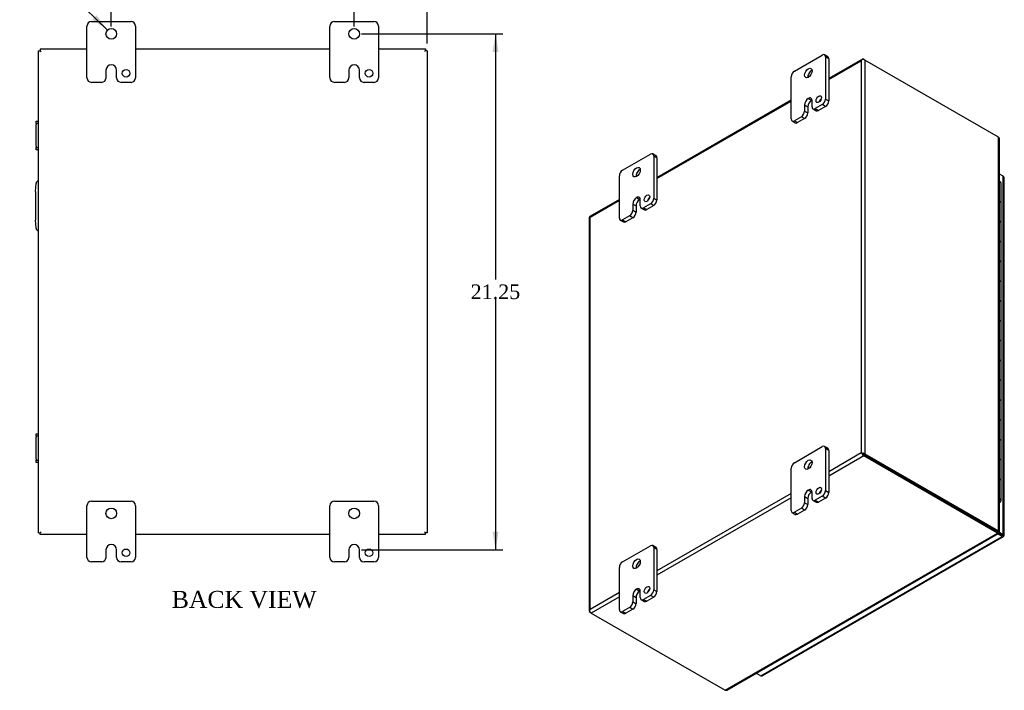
# Model space of a CAD drawing. Header units: inches. Extents: x 2 to 119, y 2 to 79.
# Tile 6 of 7: x 79 to 119, y 23 to 51. Entities that reach past the tile are written whole.
import ezdxf
from ezdxf.enums import TextEntityAlignment as Align

# ---------------------------------------------------------------- set-up
doc = ezdxf.new("R2010")
doc.units = ezdxf.units.IN
doc.header["$MEASUREMENT"] = 0
for name, color, linetype in [('COM40153-2', 7, 'CONTINUOUS'), ('COM42667', 7, 'CONTINUOUS'), ('COM48436', 7, 'CONTINUOUS'), ('COM71780-6', 7, 'CONTINUOUS'), ('DEFAULT', 7, 'CONTINUOUS'), ('FET07710', 7, 'CONTINUOUS'), ('HNG10620-16B', 7, 'CONTINUOUS'), ('HNG10620-16C', 7, 'CONTINUOUS'), ('HNG10620-16P', 7, 'CONTINUOUS')]:
    doc.layers.add(name, color=color, linetype=linetype)
doc.styles.add('SEACAD_SOLID_EDGE_ANSI1_SY', font='txt')
doc.styles.add('SEACAD_TIMES_NEW_ROMAN', font='times.ttf')

# ---------------------------------------------------------------- blocks, each defined once
blk = doc.blocks.new('GDIMGGROUP11')
at = {"layer": 'DEFAULT', "linetype": 'Continuous'}
for points in [[(83.488, 53.025), (82.738, 52.9), (83.488, 52.775)], [(91.988, 53.025), (91.988, 52.775), (92.738, 52.9)]]:
    blk.add_hatch(color=136, dxfattribs=at).paths.add_polyline_path(points)
at = {"layer": 'DEFAULT', "color": 136, "linetype": 'Continuous'}
for p, q in [((82.738, 50.443), (82.738, 53.2)), ((92.738, 50.443), (92.738, 53.2)), ((82.738, 52.9), (86.505, 52.9)), ((88.972, 52.9), (92.738, 52.9))]:
    blk.add_line(p, q, dxfattribs=at)
at = {"layer": 'DEFAULT', "color": 136, "linetype": 'Continuous', "style": 'SEACAD_TIMES_NEW_ROMAN'}
blk.add_text('10.00', height=0.6, dxfattribs=at).set_placement((86.715, 53.2), align=Align.TOP_LEFT)
blk = doc.blocks.new('GDIMGGROUP12')
at = {"layer": 'DEFAULT', "linetype": 'Continuous'}
for points in [[(93.488, 53.025), (92.738, 52.9), (93.488, 52.775)], [(94.988, 53.025), (94.988, 52.775), (95.738, 52.9)]]:
    blk.add_hatch(color=136, dxfattribs=at).paths.add_polyline_path(points)
at = {"layer": 'DEFAULT', "color": 136, "linetype": 'Continuous'}
for p, q in [((92.738, 50.662), (92.738, 53.2)), ((95.738, 49.746), (95.738, 53.2)), ((95.939, 52.9), (92.738, 52.9)), ((95.939, 52.9), (96.239, 52.9))]:
    blk.add_line(p, q, dxfattribs=at)
at = {"layer": 'DEFAULT', "color": 136, "linetype": 'Continuous', "style": 'SEACAD_TIMES_NEW_ROMAN'}
for s, p in [('3.00', (96.491, 53.2)), ('TYP', (96.449, 52.3))]:
    blk.add_text(s, height=0.6, dxfattribs=at).set_placement(p, align=Align.TOP_LEFT)
blk = doc.blocks.new('GDIMGGROUP13')
at = {"layer": 'DEFAULT', "linetype": 'Continuous'}
for points in [[(98.681, 49.393), (98.556, 50.143), (98.431, 49.393)], [(98.681, 29.643), (98.431, 29.643), (98.556, 28.893)]]:
    blk.add_hatch(color=136, dxfattribs=at).paths.add_polyline_path(points)
at = {"layer": 'DEFAULT', "color": 136, "linetype": 'Continuous'}
for p, q in [((93.038, 50.143), (98.856, 50.143)), ((98.556, 50.143), (98.556, 40.028)), ((98.556, 39.218), (98.556, 28.893)), ((93.039, 28.893), (98.856, 28.893))]:
    blk.add_line(p, q, dxfattribs=at)
at = {"layer": 'DEFAULT', "color": 136, "linetype": 'Continuous', "style": 'SEACAD_TIMES_NEW_ROMAN'}
blk.add_text('21.25', height=0.6, dxfattribs=at).set_placement((97.532, 39.818), align=Align.TOP_LEFT)
blk = doc.blocks.new('GDIMGGROUP22')
at = {"layer": 'DEFAULT', "linetype": 'Continuous'}
blk.add_hatch(color=136, dxfattribs=at).paths.add_polyline_path([(81.957, 50.73), (82.582, 50.296), (82.132, 50.909)])
at = {"layer": 'DEFAULT', "color": 136, "linetype": 'Continuous'}
for p, q in [((78.995, 53.792), (78.695, 53.792)), ((82.582, 50.296), (78.995, 53.792))]:
    blk.add_line(p, q, dxfattribs=at)
for s, style, p in [('O', 'SEACAD_SOLID_EDGE_ANSI1_SY', (75.848, 54.092)), ('0.44', 'SEACAD_TIMES_NEW_ROMAN', (76.892, 54.092)), ('TYP', 'SEACAD_TIMES_NEW_ROMAN', (76.328, 53.192))]:
    blk.add_text(s, height=0.6, dxfattribs=dict(at, style=style)).set_placement(p, align=Align.TOP_LEFT)

msp = doc.modelspace()

# ---------------------------------------------------------------- linework, layer by layer
at = {"layer": 'COM40153-2', "color": 7}
for p, q in [((79.613, 43.644), (79.643, 43.978)), ((79.613, 43.644), (79.613, 42.473)), ((79.643, 42.139), (79.613, 42.473))]:
    msp.add_line(p, q, dxfattribs=at)
for centre, start, end in [((79.767, 43.967), 103.3006, 175), ((79.767, 42.15), 185, 256.6994)]:
    msp.add_arc(centre, 0.125, start, end, dxfattribs=at)
at = {"layer": 'COM42667', "color": 7}
for p, q in [((79.643, 46.45), (79.643, 46.545)), ((79.643, 46.545), (79.738, 46.545)), ((79.643, 46.45), (79.643, 46.402)), ((79.738, 46.45), (79.643, 46.45)), ((79.643, 45.511), (79.643, 46.402)), ((79.643, 45.511), (79.643, 45.463)), ((79.643, 45.368), (79.643, 45.463)), ((79.643, 45.463), (79.738, 45.463)), ((79.738, 45.368), (79.643, 45.368)), ((79.643, 33.574), (79.643, 33.669)), ((79.643, 33.669), (79.738, 33.669)), ((79.643, 33.574), (79.643, 33.526)), ((79.738, 33.574), (79.643, 33.574)), ((79.643, 32.635), (79.643, 33.526)), ((79.643, 32.635), (79.643, 32.587)), ((79.643, 32.492), (79.643, 32.587)), ((79.643, 32.587), (79.738, 32.587)), ((79.738, 32.492), (79.643, 32.492))]:
    msp.add_line(p, q, dxfattribs=at)
at = {"layer": 'COM48436', "color": 7}
for p, q in [((79.81, 49.518), (79.81, 49.446)), ((79.81, 49.518), (81.738, 49.518)), ((83.738, 49.518), (91.738, 49.518)), ((93.738, 49.518), (95.666, 49.518)), ((95.666, 49.518), (95.666, 49.446)), ((79.738, 49.446), (79.81, 49.446)), ((79.738, 29.59), (79.738, 49.446)), ((79.81, 49.446), (79.846, 49.41)), ((79.81, 49.446), (79.846, 49.41)), ((95.666, 49.446), (95.63, 49.41)), ((95.666, 49.446), (95.63, 49.41)), ((95.738, 49.446), (95.666, 49.446)), ((95.738, 49.446), (95.738, 29.59)), ((113.656, 49.097), (112.27, 48.297)), ((113.638, 49.074), (113.638, 49.074)), ((113.71, 49.091), (113.761, 49.062)), ((119.265, 45.884), (113.761, 49.062)), ((113.761, 49.062), (113.761, 32.85)), ((112.27, 48.26), (113.608, 49.033)), ((113.608, 49.033), (113.608, 32.879)), ((110.724, 47.404), (105.199, 44.214)), ((105.199, 44.178), (110.724, 47.367)), ((119.265, 29.672), (119.265, 45.884)), ((119.296, 29.653), (119.296, 45.815)), ((103.652, 43.321), (102.444, 42.624)), ((102.447, 42.589), (103.652, 43.285)), ((102.415, 42.574), (102.415, 26.362)), ((102.447, 26.435), (102.447, 42.589)), ((113.608, 32.879), (112.27, 32.107)), ((113.659, 32.85), (113.608, 32.879)), ((113.638, 32.862), (113.71, 32.82)), ((113.638, 32.862), (113.71, 32.82)), ((113.761, 32.85), (119.265, 29.672)), ((113.71, 32.761), (112.27, 31.93)), ((113.71, 32.82), (119.214, 29.642)), ((119.214, 29.642), (113.71, 32.82)), ((119.214, 29.584), (113.71, 32.761)), ((110.724, 31.214), (105.199, 28.024)), ((110.724, 31.037), (105.199, 27.848)), ((79.738, 29.59), (79.81, 29.59)), ((79.81, 29.59), (79.846, 29.626)), ((79.81, 29.59), (79.846, 29.626)), ((79.81, 29.518), (79.81, 29.59)), ((95.666, 29.59), (95.63, 29.626)), ((95.666, 29.59), (95.63, 29.626)), ((95.738, 29.59), (95.666, 29.59)), ((95.666, 29.518), (95.666, 29.59)), ((119.196, 29.632), (119.246, 29.602)), ((119.235, 29.616), (119.211, 29.629)), ((119.211, 29.629), (119.235, 29.616)), ((119.214, 29.642), (119.265, 29.672)), ((119.214, 29.642), (119.214, 29.584)), ((119.221, 29.659), (119.265, 29.634)), ((119.223, 29.651), (119.248, 29.638)), ((119.248, 29.638), (119.223, 29.651)), ((119.235, 29.616), (119.246, 29.602)), ((119.248, 29.638), (119.265, 29.634)), ((81.738, 29.518), (79.81, 29.518)), ((91.738, 29.518), (83.738, 29.518)), ((95.666, 29.518), (93.738, 29.518)), ((108.002, 23.11), (119.214, 29.584)), ((108.078, 23.118), (119.246, 29.566)), ((103.652, 27.131), (102.447, 26.435)), ((103.652, 26.955), (102.498, 26.288)), ((102.426, 26.389), (102.426, 26.389)), ((102.498, 26.288), (102.447, 26.318)), ((102.498, 26.288), (108.002, 23.11))]:
    msp.add_line(p, q, dxfattribs=at)
for centre, start, end in [((119.204, 45.815), 0, 48.6182), ((108.031, 23.198), 251.3818, 300)]:
    msp.add_arc(centre, 0.0923, start, end, dxfattribs=at)
for centre, major_axis, ratio, start_param, end_param in [((113.684, 48.988), (0.076, 0.132), 0.577982, 1.231508, 1.571345), ((113.684, 48.988), (0.076, 0.132), 0.577982, 1.230411, 1.570248), ((113.71, 49.003), (0.054, -0.0935), 0.57735, 2.356194, 3.587154), ((113.684, 49.018), (0.108, 0), 0.57735, 0.785398, 2.016358), ((102.523, 42.574), (0.108, 0), 0.57735, 2.696031, 3.141593), ((102.498, 42.53), (0.054, -0.0935), 0.57735, 3.141593, 3.587154), ((102.523, 42.545), (-0.108, 0.062), 0.000948, 0.445015, 0.784852), ((102.523, 42.545), (-0.108, 0.062), 0.000948, -0.784852, -0.445015), ((113.684, 32.835), (-0.108, 0.062), 0.000948, -1.124689, -0.784852), ((113.684, 32.835), (-0.108, 0.062), 0.000948, 0.784852, 1.124689), ((113.684, 32.806), (0.108, 0), 0.57735, 0.785398, 2.016358), ((113.71, 32.85), (0.054, -0.0935), 0.57735, 4.266828, 5.497787), ((113.684, 32.835), (0.036, -0.0207), 0.000948, 0.785944, 2.356741), ((113.684, 32.835), (0.036, -0.0208), 0.000948, 3.926445, 5.497241), ((102.523, 26.362), (0.108, 0), 0.57735, 2.696031, 3.926991), ((102.523, 26.391), (-0.076, -0.132), 0.577982, 4.71184, 5.051677), ((102.523, 26.391), (-0.076, -0.132), 0.577982, 4.712938, 5.052774), ((102.498, 26.376), (0.054, -0.0935), 0.57735, 4.266828, 5.497787)]:
    msp.add_ellipse(centre, major_axis=major_axis, ratio=ratio, start_param=start_param, end_param=end_param, dxfattribs=at)
for points in [[(119.196, 29.632), (119.199, 29.63), (119.202, 29.629), (119.207, 29.627), (119.209, 29.627), (119.211, 29.629), (119.212, 29.63), (119.213, 29.635), (119.213, 29.638), (119.214, 29.642)], [(119.246, 29.602), (119.25, 29.593), (119.252, 29.585), (119.251, 29.572), (119.249, 29.568), (119.242, 29.564), (119.238, 29.564), (119.226, 29.57), (119.22, 29.576), (119.214, 29.584)], [(119.265, 29.634), (119.275, 29.636), (119.283, 29.638), (119.294, 29.645), (119.296, 29.649), (119.296, 29.657), (119.294, 29.661), (119.283, 29.668), (119.275, 29.67), (119.265, 29.672)]]:
    msp.add_open_spline(points, degree=3, knots=[0, 0, 0, 0, 0.25, 0.25, 0.5, 0.5, 0.75, 0.75, 1, 1, 1, 1], dxfattribs=at)
msp.add_open_spline([(119.224, 29.653), (119.224, 29.65), (119.22, 29.647), (119.214, 29.642)], degree=3, dxfattribs=at)
at = {"layer": 'COM71780-6', "color": 7}
for p, q in [((119.458, 44.275), (119.296, 44.368)), ((119.458, 29.528), (119.458, 44.275)), ((119.489, 29.484), (119.489, 44.231)), ((118.921, 29.811), (118.921, 29.811)), ((118.949, 29.795), (118.949, 29.795)), ((119.249, 29.59), (119.407, 29.499)), ((119.407, 29.499), (119.249, 29.59)), ((119.271, 29.636), (119.458, 29.528)), ((109.476, 23.706), (119.407, 29.44)), ((109.53, 23.701), (119.461, 29.434)), ((119.407, 29.44), (119.217, 29.549)), ((119.407, 29.499), (119.407, 29.499)), ((119.407, 29.499), (119.407, 29.499)), ((119.407, 29.499), (119.458, 29.469)), ((119.479, 29.457), (119.407, 29.499)), ((119.479, 29.457), (119.407, 29.499)), ((109.287, 23.816), (109.476, 23.706))]:
    msp.add_line(p, q, dxfattribs=at)
for centre, major_axis, ratio, start_param, end_param in [((119.381, 44.231), (-0.108, 0), 0.57735, 3.141593, 3.926991), ((119.381, 29.513), (-0.036, 0.0207), 0.000948, 2.356741, 3.927537), ((119.381, 29.513), (-0.036, 0.0208), 0.000948, 2.355648, 3.926445), ((119.407, 29.528), (-0.054, 0.0935), 0.57735, 2.356194, 3.587154), ((119.381, 29.484), (-0.108, 0), 0.57735, 2.696031, 3.926991), ((119.381, 29.513), (0.108, -0.062), 0.000948, -0.784852, -0.445015), ((119.381, 29.513), (0.108, -0.062), 0.000948, 0.445015, 0.784852), ((109.476, 23.795), (-0.054, 0.0935), 0.57735, 2.356194, 3.141593)]:
    msp.add_ellipse(centre, major_axis=major_axis, ratio=ratio, start_param=start_param, end_param=end_param, dxfattribs=at)
at = {"layer": 'FET07710', "color": 7}
for p, q in [((81.738, 48.331), (81.738, 50.456)), ((81.926, 50.643), (83.551, 50.643)), ((83.738, 50.456), (83.738, 48.331)), ((91.738, 48.331), (91.738, 50.456)), ((91.926, 50.643), (93.551, 50.643)), ((93.738, 50.456), (93.738, 48.331)), ((110.856, 48.603), (112.005, 49.267)), ((112.231, 49.2), (112.099, 49.276)), ((112.138, 49.19), (112.138, 47.455)), ((112.27, 49.114), (112.138, 49.19)), ((112.27, 49.114), (112.27, 47.379)), ((82.52, 48.643), (82.52, 48.331)), ((82.739, 48.861), (82.738, 48.861)), ((82.957, 48.331), (82.957, 48.643)), ((92.52, 48.643), (92.52, 48.331)), ((92.739, 48.861), (92.738, 48.861)), ((92.957, 48.331), (92.957, 48.643)), ((110.724, 46.639), (110.724, 48.374)), ((82.333, 48.143), (81.926, 48.143)), ((83.551, 48.143), (83.144, 48.143)), ((92.333, 48.143), (91.926, 48.143)), ((93.551, 48.143), (93.144, 48.143)), ((111.431, 47.48), (111.431, 47.48)), ((111.431, 47.48), (111.563, 47.404)), ((111.431, 47.48), (111.563, 47.404)), ((112.138, 47.455), (112.27, 47.379)), ((111.277, 47.213), (111.277, 46.958)), ((111.277, 47.213), (111.409, 47.137)), ((111.409, 47.137), (111.409, 46.881)), ((111.563, 47.404), (111.563, 47.404)), ((111.585, 47.136), (111.585, 47.391)), ((111.624, 47.05), (111.756, 46.974)), ((112.005, 47.225), (111.718, 47.059)), ((111.718, 47.059), (111.85, 46.983)), ((112.137, 47.149), (111.85, 46.983)), ((112.137, 47.149), (112.005, 47.225)), ((111.144, 46.728), (110.856, 46.562)), ((111.276, 46.652), (110.988, 46.486)), ((111.276, 46.652), (111.144, 46.728)), ((111.277, 46.958), (111.409, 46.881)), ((110.762, 46.553), (110.895, 46.476)), ((110.856, 46.562), (110.988, 46.486)), ((103.785, 44.521), (104.934, 45.184)), ((105.16, 45.117), (105.028, 45.193)), ((105.067, 45.108), (105.067, 43.373)), ((105.199, 45.031), (105.067, 45.108)), ((105.199, 45.031), (105.199, 43.296)), ((103.652, 42.556), (103.652, 44.291)), ((104.36, 43.398), (104.36, 43.397)), ((104.36, 43.398), (104.492, 43.321)), ((104.36, 43.397), (104.492, 43.321)), ((105.067, 43.373), (105.199, 43.296)), ((104.205, 43.13), (104.205, 42.875)), ((104.205, 43.13), (104.338, 43.054)), ((104.338, 43.054), (104.338, 42.799)), ((104.492, 43.321), (104.492, 43.321)), ((104.514, 43.054), (104.514, 43.309)), ((104.553, 42.968), (104.685, 42.891)), ((104.934, 43.143), (104.647, 42.977)), ((104.647, 42.977), (104.779, 42.901)), ((105.066, 43.067), (104.779, 42.901)), ((105.066, 43.067), (104.934, 43.143)), ((104.073, 42.646), (103.785, 42.48)), ((104.205, 42.569), (103.917, 42.403)), ((104.205, 42.569), (104.073, 42.646)), ((104.205, 42.875), (104.338, 42.799)), ((103.691, 42.47), (103.824, 42.394)), ((103.785, 42.48), (103.917, 42.403)), ((110.856, 32.477), (112.005, 33.141)), ((112.231, 33.074), (112.099, 33.15)), ((112.138, 33.064), (112.138, 31.329)), ((112.27, 32.988), (112.138, 33.064)), ((112.27, 32.988), (112.27, 31.253)), ((110.724, 30.513), (110.724, 32.248)), ((111.431, 31.354), (111.431, 31.354)), ((111.431, 31.354), (111.563, 31.278)), ((111.431, 31.354), (111.563, 31.278)), ((111.563, 31.278), (111.563, 31.278)), ((111.585, 31.01), (111.585, 31.265)), ((112.138, 31.329), (112.27, 31.253)), ((81.926, 30.893), (83.551, 30.893)), ((91.926, 30.893), (93.551, 30.893)), ((111.277, 31.087), (111.277, 30.832)), ((111.277, 31.087), (111.409, 31.011)), ((111.277, 30.832), (111.409, 30.756)), ((111.409, 31.011), (111.409, 30.756)), ((111.624, 30.924), (111.756, 30.848)), ((112.005, 31.1), (111.718, 30.934)), ((111.718, 30.934), (111.85, 30.857)), ((112.137, 31.023), (111.85, 30.857)), ((112.137, 31.023), (112.005, 31.1)), ((81.738, 28.581), (81.738, 30.706)), ((83.738, 30.706), (83.738, 28.581)), ((91.738, 28.581), (91.738, 30.706)), ((93.738, 30.706), (93.738, 28.581)), ((110.762, 30.427), (110.895, 30.351)), ((111.144, 30.602), (110.856, 30.436)), ((110.856, 30.436), (110.988, 30.36)), ((111.276, 30.526), (110.988, 30.36)), ((111.276, 30.526), (111.144, 30.602)), ((82.52, 28.893), (82.52, 28.581)), ((82.739, 29.111), (82.738, 29.111)), ((82.957, 28.581), (82.957, 28.893)), ((92.52, 28.893), (92.52, 28.581)), ((92.739, 29.111), (92.738, 29.111)), ((92.957, 28.581), (92.957, 28.893)), ((103.785, 28.395), (104.934, 29.058)), ((105.16, 28.991), (105.028, 29.068)), ((105.067, 28.982), (105.067, 27.247)), ((105.199, 28.905), (105.067, 28.982)), ((105.199, 28.905), (105.199, 27.17)), ((82.333, 28.393), (81.926, 28.393)), ((83.551, 28.393), (83.144, 28.393)), ((92.333, 28.393), (91.926, 28.393)), ((93.551, 28.393), (93.144, 28.393)), ((103.652, 26.43), (103.652, 28.165)), ((104.36, 27.272), (104.36, 27.272)), ((104.36, 27.272), (104.492, 27.196)), ((104.36, 27.272), (104.492, 27.195)), ((104.492, 27.196), (104.492, 27.195)), ((104.514, 26.928), (104.514, 27.183)), ((105.067, 27.247), (105.199, 27.17)), ((104.205, 27.005), (104.205, 26.75)), ((104.205, 27.005), (104.338, 26.928)), ((104.338, 26.928), (104.338, 26.673)), ((104.553, 26.842), (104.685, 26.766)), ((104.934, 27.017), (104.647, 26.851)), ((104.647, 26.851), (104.779, 26.775)), ((105.066, 26.941), (104.779, 26.775)), ((105.066, 26.941), (104.934, 27.017)), ((104.073, 26.52), (103.785, 26.354)), ((103.785, 26.354), (103.917, 26.277)), ((104.205, 26.444), (103.917, 26.277)), ((104.205, 26.444), (104.073, 26.52)), ((104.205, 26.75), (104.338, 26.673)), ((103.691, 26.344), (103.824, 26.268))]:
    msp.add_line(p, q, dxfattribs=at)
for centre, radius in [((82.738, 50.143), 0.219), ((92.738, 50.143), 0.219), ((83.348, 48.518), 0.156), ((93.348, 48.518), 0.156), ((82.738, 30.393), 0.219), ((92.738, 30.393), 0.219), ((83.348, 28.768), 0.156), ((93.348, 28.768), 0.156)]:
    msp.add_circle(centre, radius, dxfattribs=at)
for centre, radius, start, end in [((81.926, 50.456), 0.188, 90, 180), ((83.551, 50.456), 0.188, 0, 90), ((91.926, 50.456), 0.188, 90, 180), ((93.551, 50.456), 0.188, 0, 90), ((82.738, 48.643), 0.218, 90, 180), ((82.739, 48.643), 0.218, 0, 90), ((92.738, 48.643), 0.218, 90, 180), ((92.739, 48.643), 0.218, 0, 90), ((81.926, 48.331), 0.188, 180, 270), ((82.333, 48.331), 0.188, 270, 0), ((83.144, 48.331), 0.188, 180, 270), ((83.551, 48.331), 0.188, 270, 0), ((91.926, 48.331), 0.188, 180, 270), ((92.333, 48.331), 0.188, 270, 0), ((93.144, 48.331), 0.188, 180, 270), ((93.551, 48.331), 0.188, 270, 0), ((81.926, 30.706), 0.188, 90, 180), ((83.551, 30.706), 0.188, 0, 90), ((91.926, 30.706), 0.188, 90, 180), ((93.551, 30.706), 0.188, 0, 90), ((82.738, 28.893), 0.218, 90, 180), ((82.739, 28.893), 0.218, 0, 90), ((92.738, 28.893), 0.218, 90, 180), ((92.739, 28.893), 0.218, 0, 90), ((81.926, 28.581), 0.188, 180, 270), ((82.333, 28.581), 0.188, 270, 0), ((83.144, 28.581), 0.188, 180, 270), ((83.551, 28.581), 0.188, 270, 0), ((91.926, 28.581), 0.188, 180, 270), ((92.333, 28.581), 0.188, 270, 0), ((93.144, 28.581), 0.188, 180, 270), ((93.551, 28.581), 0.188, 270, 0)]:
    msp.add_arc(centre, radius, start, end, dxfattribs=at)
for centre, major_axis, start_param, end_param in [((112.005, 49.114), (-0.094, -0.162), 2.356194, 3.926991), ((112.137, 49.037), (-0.094, -0.162), 2.356194, 3.141593), ((111.563, 48.45), (0.109, 0.189), 0.649107, 2.492486), ((110.856, 48.45), (0.094, 0.162), 0.785398, 2.356194), ((111.431, 47.302), (0.109, 0.189), 0.785398, 2.356194), ((111.431, 47.302), (-0.109, -0.189), 2.356194, 3.926991), ((111.994, 47.372), (0.078, 0.135), 1.008936, 2.132657), ((112.005, 47.379), (-0.094, -0.162), 0.785398, 2.356194), ((111.563, 47.226), (0.109, 0.189), 0.785398, 2.356194), ((111.563, 47.226), (-0.109, -0.189), 3.793313, 3.926991), ((111.718, 47.213), (0.094, 0.162), 2.356194, 3.926991), ((112.137, 47.302), (0.094, 0.162), 3.926991, 5.497787), ((110.856, 46.715), (0.094, 0.162), 2.356194, 3.926991), ((111.144, 46.881), (-0.094, -0.162), 0.785398, 2.356194), ((111.276, 46.805), (0.094, 0.162), 3.926991, 5.497787), ((111.85, 47.136), (0.094, 0.162), 3.141593, 3.926991), ((110.988, 46.639), (0.094, 0.162), 3.141593, 3.926991), ((104.934, 45.031), (-0.094, -0.162), 2.356194, 3.926991), ((105.066, 44.955), (-0.094, -0.162), 2.356194, 3.141593), ((103.785, 44.368), (0.094, 0.162), 0.785398, 2.356194), ((104.492, 44.368), (0.109, 0.189), 0.649107, 2.492486), ((104.36, 43.219), (0.109, 0.189), 0.785398, 2.356194), ((104.36, 43.22), (-0.109, -0.189), 2.356194, 3.926991), ((104.923, 43.29), (0.078, 0.135), 1.008936, 2.132657), ((104.934, 43.296), (-0.094, -0.162), 0.785398, 2.356194), ((104.492, 43.143), (0.109, 0.189), 0.785398, 2.356194), ((104.492, 43.143), (-0.109, -0.189), 3.793313, 3.926991), ((104.647, 43.13), (0.094, 0.162), 2.356194, 3.926991), ((105.066, 43.22), (0.094, 0.162), 3.926991, 5.497787), ((104.073, 42.799), (-0.094, -0.162), 0.785398, 2.356194), ((104.205, 42.722), (0.094, 0.162), 3.926991, 5.497787), ((104.779, 43.054), (0.094, 0.162), 3.141593, 3.926991), ((103.785, 42.633), (0.094, 0.162), 2.356194, 3.926991), ((103.917, 42.556), (0.094, 0.162), 3.141593, 3.926991), ((112.005, 32.988), (-0.094, -0.162), 2.356194, 3.926991), ((112.137, 32.911), (-0.094, -0.162), 2.356194, 3.141593), ((110.856, 32.324), (0.094, 0.162), 0.785398, 2.356194), ((111.563, 32.325), (0.109, 0.189), 0.649107, 2.492486), ((111.431, 31.176), (0.109, 0.189), 0.785398, 2.356194), ((111.563, 31.1), (0.109, 0.189), 0.785398, 2.356194), ((111.431, 31.176), (-0.109, -0.189), 2.356194, 3.926991), ((111.563, 31.1), (-0.109, -0.189), 3.793313, 3.926991), ((111.994, 31.247), (0.078, 0.135), 1.008936, 2.132657), ((112.005, 31.253), (-0.094, -0.162), 0.785398, 2.356194), ((112.137, 31.176), (0.094, 0.162), 3.926991, 5.497787), ((111.144, 30.755), (-0.094, -0.162), 0.785398, 2.356194), ((111.718, 31.087), (0.094, 0.162), 2.356194, 3.926991), ((111.85, 31.01), (0.094, 0.162), 3.141593, 3.926991), ((110.856, 30.589), (0.094, 0.162), 2.356194, 3.926991), ((111.276, 30.679), (0.094, 0.162), 3.926991, 5.497787), ((110.988, 30.513), (0.094, 0.162), 3.141593, 3.926991), ((104.934, 28.905), (-0.094, -0.162), 2.356194, 3.926991), ((105.066, 28.829), (-0.094, -0.162), 2.356194, 3.141593), ((103.785, 28.242), (0.094, 0.162), 0.785398, 2.356194), ((104.492, 28.242), (0.109, 0.189), 0.649107, 2.492486), ((104.36, 27.094), (0.109, 0.189), 0.785398, 2.356194), ((104.492, 27.017), (0.109, 0.189), 0.785398, 2.356194), ((104.36, 27.094), (-0.109, -0.189), 2.356194, 3.926991), ((104.492, 27.018), (-0.109, -0.189), 3.793313, 3.926991), ((104.923, 27.164), (0.078, 0.135), 1.008936, 2.132657), ((104.934, 27.17), (-0.094, -0.162), 0.785398, 2.356194), ((105.066, 27.094), (0.094, 0.162), 3.926991, 5.497787), ((104.647, 27.004), (0.094, 0.162), 2.356194, 3.926991), ((104.779, 26.928), (0.094, 0.162), 3.141593, 3.926991), ((103.785, 26.507), (0.094, 0.162), 2.356194, 3.926991), ((104.073, 26.673), (-0.094, -0.162), 0.785398, 2.356194), ((104.205, 26.597), (0.094, 0.162), 3.926991, 5.497787), ((103.917, 26.43), (0.094, 0.162), 3.141593, 3.926991)]:
    msp.add_ellipse(centre, major_axis=major_axis, ratio=0.57735, start_param=start_param, end_param=end_param, dxfattribs=at)
for centre, major_axis in [((111.431, 48.527), (0.109, 0.189)), ((111.862, 47.449), (0.078, 0.135)), ((104.36, 44.444), (0.109, 0.189)), ((104.79, 43.366), (0.078, 0.135)), ((111.431, 32.401), (0.109, 0.189)), ((111.862, 31.323), (0.078, 0.135)), ((104.36, 28.318), (0.109, 0.189)), ((104.79, 27.24), (0.078, 0.135))]:
    msp.add_ellipse(centre, major_axis=major_axis, ratio=0.57735, dxfattribs=at)
at = {"layer": 'HNG10620-16B', "color": 7}
for p, q in [((119.369, 42.347), (119.369, 43.163)), ((119.369, 40.714), (119.369, 41.53)), ((119.369, 39.081), (119.369, 39.897)), ((119.369, 37.448), (119.369, 38.264)), ((119.369, 35.815), (119.369, 36.631)), ((119.369, 34.182), (119.369, 34.998)), ((119.369, 32.549), (119.369, 33.365)), ((119.369, 30.916), (119.369, 31.732))]:
    msp.add_line(p, q, dxfattribs=at)
for centre, major_axis, start_param, end_param in [((119.215, 43.163), (-0.154, 0), 3.141593, 4.157881), ((119.215, 42.347), (-0.154, 0), 3.141593, 4.157881), ((119.215, 41.53), (-0.154, 0), 3.141593, 4.157881), ((119.215, 40.714), (-0.154, 0), 3.141593, 4.157881), ((119.215, 39.897), (-0.154, 0), 3.141593, 4.157881), ((119.215, 39.081), (-0.154, 0), 3.141593, 4.157881), ((119.215, 38.264), (-0.154, 0), 3.141593, 4.157881), ((119.215, 37.448), (-0.154, 0), 3.141593, 4.157881), ((119.215, 36.631), (-0.154, 0), 3.141593, 4.157881), ((119.215, 35.815), (-0.154, 0), 3.141593, 4.157881), ((119.215, 34.998), (-0.154, 0), 3.141593, 4.157881), ((119.215, 34.182), (-0.154, 0), 3.141593, 4.157881), ((119.215, 33.365), (-0.154, 0), 3.141593, 4.157881), ((119.215, 32.549), (-0.154, 0), 3.141593, 4.157881), ((119.215, 31.732), (-0.154, 0), 3.141593, 4.157881), ((119.215, 30.916), (-0.154, 0), 2.125304, 4.157881), ((119.215, 30.916), (-0.0938, 0), 2.612966, 3.670219)]:
    msp.add_ellipse(centre, major_axis=major_axis, ratio=0.57735, start_param=start_param, end_param=end_param, dxfattribs=at)
at = {"layer": 'HNG10620-16C', "color": 7}
for p, q in [((119.369, 43.163), (119.369, 43.98)), ((119.369, 41.53), (119.369, 42.347)), ((119.369, 39.897), (119.369, 40.714)), ((119.369, 38.264), (119.369, 39.081)), ((119.369, 36.631), (119.369, 37.448)), ((119.369, 34.998), (119.369, 35.815)), ((119.369, 33.365), (119.369, 34.182)), ((119.369, 31.732), (119.369, 32.549))]:
    msp.add_line(p, q, dxfattribs=at)
for centre in [(119.215, 43.98), (119.215, 43.163), (119.215, 42.347), (119.215, 41.53), (119.215, 40.714), (119.215, 39.897), (119.215, 39.081), (119.215, 38.264), (119.215, 37.448), (119.215, 36.631), (119.215, 35.815), (119.215, 34.998), (119.215, 34.182), (119.215, 33.365), (119.215, 32.549), (119.215, 31.732)]:
    msp.add_ellipse(centre, major_axis=(0.154, 0), ratio=0.57735, start_param=0, end_param=1.016289, dxfattribs=at)
at = {"layer": 'HNG10620-16P', "color": 7}
msp.add_ellipse((119.215, 30.916), major_axis=(-0.0938, 0), ratio=0.57735, start_param=2.612966, end_param=3.670219, dxfattribs=at)

# ---------------------------------------------------------------- block references
at = {"layer": 'DEFAULT', "color": 7}
for name in ['GDIMGGROUP22', 'GDIMGGROUP11', 'GDIMGGROUP12', 'GDIMGGROUP13']:
    msp.add_blockref(name, (0, 0), dxfattribs=at)

# ---------------------------------------------------------------- texts
at = {"layer": 'DEFAULT', "color": 7, "style": 'SEACAD_TIMES_NEW_ROMAN'}
msp.add_text('BACK VIEW', height=0.7, dxfattribs=at).set_placement((85.227, 27.199), align=Align.TOP_LEFT)

doc.saveas('drawing.dxf')
